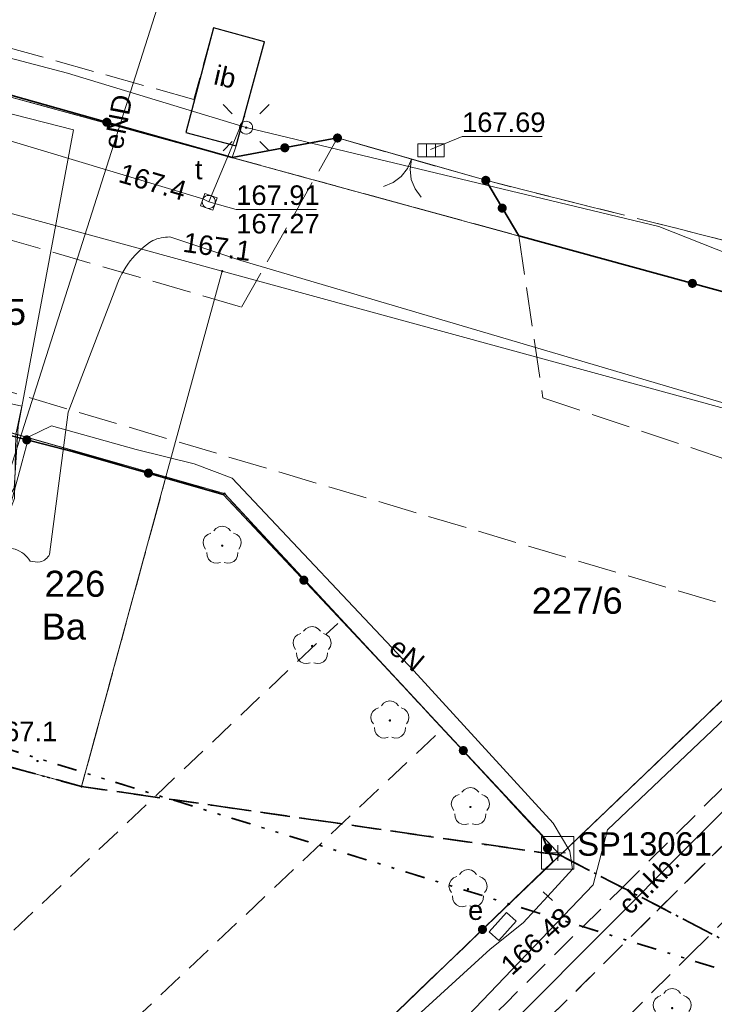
# Model space of a CAD drawing. Extents: x 7503703 to 7518012, y 5690450 to 5705715.
# Tile 34 of 50: x 7512654 to 7512680, y 5696878 to 5696916. Entities that reach past the tile are written whole.
import ezdxf
from ezdxf.enums import TextEntityAlignment as Align

# ---------------------------------------------------------------- set-up
doc = ezdxf.new("R2010")
doc.units = 0
for name, pattern in [('DWUKROPK1_5-3', [2.23, 0.75, -0.46, 0.05, -0.46, 0.05, -0.46]), ('KROPK2-2-2', [3.49, 1, -0.47, 0.05, -0.47, 1, -0.5]), ('PRZER1-1', [1, 0.5, -0.5]), ('PRZER2-1', [1.5, 1, -0.5]), ('PRZER3-1', [2, 1.5, -0.5])]:
    doc.linetypes.add(name, pattern=pattern)
doc.layers.get('0').update_dxf_attribs({"linetype": 'CONTINUOUS'})
for name, color, linetype, lineweight in [('EGDE', 7, 'CONTINUOUS', 18), ('EGDE_O', 7, 'CONTINUOUS', 18), ('EGPG', 7, 'CONTINUOUS', 18), ('GESGPB', 7, 'CONTINUOUS', 35), ('GESGPS', 7, 'CONTINUOUS', 35), ('GUPPRZ_O', 7, 'CONTINUOUS', 18), ('GUPZCP', 7, 'CONTINUOUS', 18), ('OSSP', 7, 'CONTINUOUS', 18), ('OSSP_O', 7, 'CONTINUOUS', 18), ('OTDI', 7, 'CONTINUOUS', 25), ('OTDI_O', 7, 'CONTINUOUS', 25), ('OTKC', 7, 'CONTINUOUS', 18), ('OTKC_O', 7, 'CONTINUOUS', 18), ('OTKG', 7, 'CONTINUOUS', 18), ('OTKI', 7, 'CONTINUOUS', 18), ('OTKJ', 7, 'CONTINUOUS', 18), ('OTKU', 7, 'CONTINUOUS', 18), ('OTOB', 7, 'CONTINUOUS', 18), ('OTOO', 7, 'CONTINUOUS', 35), ('OTRN', 7, 'CONTINUOUS', 13), ('OTRN_O', 7, 'CONTINUOUS', 13), ('OTZI', 7, 'CONTINUOUS', 18), ('SUEO', 7, 'CONTINUOUS', 18), ('SUPK', 7, 'CONTINUOUS', 18), ('SUPP', 7, 'CONTINUOUS', 18), ('SUPW', 7, 'CONTINUOUS', 18), ('SUPW_O', 7, 'CONTINUOUS', 18)]:
    doc.layers.add(name, color=color, linetype=linetype, lineweight=lineweight)
for name, color, linetype, lineweight, true_color in [('EGUG', 96, 'CONTINUOUS', 18, 0x008000), ('GESKLU', 96, 'CONTINUOUS', 18, 0x008000), ('GESKLU_O', 96, 'CONTINUOUS', 18, 0x008000), ('OTZL', 96, 'CONTINUOUS', 18, 0x008000), ('SUEP', 1, 'CONTINUOUS', 18, 0xff0000), ('SUEP_O', 1, 'CONTINUOUS', 18, 0xff0000), ('SUES', 1, 'CONTINUOUS', 18, 0xff0000), ('SUES_O', 1, 'CONTINUOUS', 18, 0xff0000), ('SUGP', 52, 'CONTINUOUS', 18, 0xbfbf00), ('SUKK', 36, 'CONTINUOUS', 18, 0x803300), ('SUTP', 30, 'CONTINUOUS', 18, 0xff9100)]:
    doc.layers.add(name, color=color, linetype=linetype, lineweight=lineweight, true_color=true_color)
doc.styles.add('Arial', font='arial.ttf')

# ---------------------------------------------------------------- blocks, each defined once
blk = doc.blocks.new('D_GSPWPN1')
blk.add_hatch(color=0).paths.add_polyline_path([(-0.045, 0), (-0.043467, -0.011647), (-0.038971, -0.0225), (-0.03182, -0.03182), (-0.0225, -0.038971), (-0.011647, -0.043467), (0, -0.045), (0.011647, -0.043467), (0.0225, -0.038971), (0.03182, -0.03182), (0.038971, -0.0225), (0.043467, -0.011647), (0.045, 0), (0.043467, 0.011647), (0.038971, 0.0225), (0.03182, 0.03182), (0.0225, 0.038971), (0.011647, 0.043467), (0, 0.045), (-0.011647, 0.043467), (-0.0225, 0.038971), (-0.03182, 0.03182), (-0.038971, 0.0225), (-0.043467, 0.011647)])
blk = doc.blocks.new('D_GSPRDL1')
blk.add_hatch(color=0).paths.add_polyline_path([(0, -0.045), (0.013906, -0.042798), (0.02645, -0.036406), (0.036406, -0.02645), (0.042798, -0.013906), (0.045, 0), (0.042798, 0.013906), (0.036406, 0.02645), (0.02645, 0.036406), (0.013906, 0.042798), (0, 0.045), (-0.013906, 0.042798), (-0.02645, 0.036406), (-0.036406, 0.02645), (-0.042798, 0.013906), (-0.045, 0), (-0.042798, -0.013906), (-0.036406, -0.02645), (-0.02645, -0.036406), (-0.013906, -0.042798)])
at = {"color": 0}
for points in [[(-0.635969, -0.134326), (-0.70458, -0.024001), (-0.731429, 0.103115), (-0.713292, 0.231763), (-0.652348, 0.346501), (-0.55591, 0.433559), (-0.435555, 0.482485)], [(-0.324277, 0.563333), (-0.240553, 0.662679), (-0.127956, 0.727494), (0, 0.75), (0.127956, 0.727494), (0.240553, 0.662679), (0.324277, 0.563333)], [(0.435555, 0.482485), (0.55591, 0.433559), (0.652348, 0.346501), (0.713292, 0.231763), (0.731429, 0.103115), (0.70458, -0.024001), (0.635969, -0.134326)], [(-0.068773, -0.646351), (-0.194901, -0.677512), (-0.324092, -0.663766), (-0.440839, -0.606763), (-0.531129, -0.513345), (-0.584125, -0.394725), (-0.593465, -0.265141)], [(0.593465, -0.265141), (0.584125, -0.394725), (0.531129, -0.513345), (0.440839, -0.606763), (0.324092, -0.663766), (0.194901, -0.677512), (0.068773, -0.646351)]]:
    blk.add_lwpolyline(points, dxfattribs=at)
blk = doc.blocks.new('D_GUPKKS1')
at = {"color": 0}
blk.add_lwpolyline([(0.5, -0.25), (-0.5, -0.25), (-0.5, 0.25), (0.5, 0.25)], close=True, dxfattribs=at)
for points in [[(-0.175, -0.25), (-0.175, 0.25)], [(0.175, -0.25), (0.175, 0.25)]]:
    blk.add_lwpolyline(points, dxfattribs=at)
blk = doc.blocks.new('D_GUPZCP1')
at = {"color": 0}
blk.add_lwpolyline([(0, 0.25), (0, -0.25)], dxfattribs=at)
blk = doc.blocks.new('D_GUPESE1')
at = {"color": 0}
blk.add_lwpolyline([(-0.5, -0.25), (-0.5, 0.25), (0.5, 0.25), (0.5, -0.25)], close=True, dxfattribs=at)
blk = doc.blocks.new('D_GUPELA2')
blk.add_hatch(color=0).paths.add_polyline_path([(-0.001087, 0.044987), (0.011881, 0.043403), (0.021281, 0.03965), (0.030065, 0.033482), (0.038133, 0.023893), (0.043117, 0.012881), (0.044986, 0.001113), (0.044323, -0.007777), (0.040557, -0.019497), (0.033417, -0.030138), (0.024849, -0.037517), (0.013788, -0.042836), (0.002013, -0.044955), (-0.00982, -0.043916), (-0.020466, -0.040077), (-0.029541, -0.033946), (-0.036867, -0.025804), (-0.04187, -0.01649), (-0.04461, -0.005909), (-0.044532, 0.006476), (-0.041285, 0.017903), (-0.034764, 0.028574), (-0.024479, 0.03776), (-0.013449, 0.042943)])
at = {"color": 0}
for points in [[(-0.883883, 0.883883), (-0.53033, 0.53033)], [(0.883883, 0.883883), (0.53033, 0.53033)], [(-0.883883, -0.883883), (-0.53033, -0.53033)], [(0.883883, -0.883883), (0.53033, -0.53033)]]:
    blk.add_lwpolyline(points, dxfattribs=at)
blk = doc.blocks.new('D_GUPELA1')
at = {"color": 0}
blk.add_lwpolyline([(0, 0.25), (0.064705, 0.241481), (0.125, 0.216506), (0.176777, 0.176777), (0.216506, 0.125), (0.241481, 0.064705), (0.25, 0), (0.241481, -0.064705), (0.216506, -0.125), (0.176777, -0.176777), (0.125, -0.216506), (0.064705, -0.241481), (0, -0.25), (-0.064705, -0.241481), (-0.125, -0.216506), (-0.176777, -0.176777), (-0.216506, -0.125), (-0.241481, -0.064705), (-0.25, 0), (-0.241481, 0.064705), (-0.216506, 0.125), (-0.176777, 0.176777), (-0.125, 0.216506), (-0.064705, 0.241481)], close=True, dxfattribs=at)
blk = doc.blocks.new('D_GUPIKP1_1')
at = {"color": 0}
blk.add_lwpolyline([(0, 0.25), (0.064705, 0.241481), (0.125, 0.216506), (0.176777, 0.176777), (0.216506, 0.125), (0.241481, 0.064705), (0.25, 0), (0.241481, -0.064705), (0.216506, -0.125), (0.176777, -0.176777), (0.125, -0.216506), (0.064705, -0.241481), (0, -0.25), (-0.064705, -0.241481), (-0.125, -0.216506), (-0.176777, -0.176777), (-0.216506, -0.125), (-0.241481, -0.064705), (-0.25, 0), (-0.241481, 0.064705), (-0.216506, 0.125), (-0.176777, 0.176777), (-0.125, 0.216506), (-0.064705, 0.241481)], close=True, dxfattribs=at)
blk = doc.blocks.new('D_GUPIWZ1_2')
at = {"color": 0}
blk.add_lwpolyline([(-0.25, -0.25), (0.25, -0.25), (0.25, 0.25), (-0.25, 0.25)], close=True, dxfattribs=at)
blk = doc.blocks.new('D_GUPISN1')
at = {"color": 0}
blk.add_lwpolyline([(0, 0.25), (0.064705, 0.241481), (0.125, 0.216506), (0.176777, 0.176777), (0.216506, 0.125), (0.241481, 0.064705), (0.25, 0), (0.241481, -0.064705), (0.216506, -0.125), (0.176777, -0.176777), (0.125, -0.216506), (0.064705, -0.241481), (0, -0.25), (-0.064705, -0.241481), (-0.125, -0.216506), (-0.176777, -0.176777), (-0.216506, -0.125), (-0.241481, -0.064705), (-0.25, 0), (-0.241481, 0.064705), (-0.216506, 0.125), (-0.176777, 0.176777), (-0.125, 0.216506), (-0.064705, 0.241481)], close=True, dxfattribs=at)
blk = doc.blocks.new('D_GEPPGD1_2')
blk.add_hatch(color=0).paths.add_polyline_path([(0, -0.045), (0.013906, -0.042798), (0.02645, -0.036406), (0.036406, -0.02645), (0.042798, -0.013906), (0.045, 0), (0.042798, 0.013906), (0.036406, 0.02645), (0.02645, 0.036406), (0.013906, 0.042798), (0, 0.045), (-0.013906, 0.042798), (-0.02645, 0.036406), (-0.036406, 0.02645), (-0.042798, 0.013906), (-0.045, 0), (-0.042798, -0.013906), (-0.036406, -0.02645), (-0.02645, -0.036406), (-0.013906, -0.042798)])
blk = doc.blocks.new('D_GSPNSP1')
at = {"color": 0}
blk.add_lwpolyline([(0.625, 0.625), (0.625, -0.625), (-0.625, -0.625), (-0.625, 0.625)], close=True, dxfattribs=at)
for points in [[(0.3, 0), (-0.3, 0)], [(0, 0.3), (0, -0.3)]]:
    blk.add_lwpolyline(points, dxfattribs=at)
blk = doc.blocks.new('D_GSLKBR1')
at = {"color": 0}
for points in [[(1.299038, 0.75), (1.06066, 0.43934), (0.75, 0.200962), (0.388229, 0.051111), (0, 0)], [(0, 0), (0.388229, -0.051111), (0.75, -0.200962), (1.06066, -0.43934), (1.299038, -0.75)]]:
    blk.add_lwpolyline(points, dxfattribs=at)
blk = doc.blocks.new('D_KOLO')
blk.add_hatch(color=0).paths.add_polyline_path([(-0.175, 0), (-0.169037, -0.045293), (-0.151554, -0.0875), (-0.123744, -0.123744), (-0.0875, -0.151554), (-0.045293, -0.169037), (0, -0.175), (0.045293, -0.169037), (0.0875, -0.151554), (0.123744, -0.123744), (0.151554, -0.0875), (0.169037, -0.045293), (0.175, 0), (0.169037, 0.045293), (0.151554, 0.0875), (0.123744, 0.123744), (0.0875, 0.151554), (0.045293, 0.169037), (0, 0.175), (-0.045293, 0.169037), (-0.0875, 0.151554), (-0.123744, 0.123744), (-0.151554, 0.0875), (-0.169037, 0.045293)])
blk = doc.blocks.new('D_GSLKOG1')
blk.add_hatch(color=0).paths.add_polyline_path([(-0.175, 0), (-0.169037, -0.045293), (-0.151554, -0.0875), (-0.123744, -0.123744), (-0.0875, -0.151554), (-0.045293, -0.169037), (0, -0.175), (0.045293, -0.169037), (0.0875, -0.151554), (0.123744, -0.123744), (0.151554, -0.0875), (0.169037, -0.045293), (0.175, 0), (0.169037, 0.045293), (0.151554, 0.0875), (0.123744, 0.123744), (0.0875, 0.151554), (0.045293, 0.169037), (0, 0.175), (-0.045293, 0.169037), (-0.0875, 0.151554), (-0.123744, 0.123744), (-0.151554, 0.0875), (-0.169037, 0.045293)])

msp = doc.modelspace()

# ---------------------------------------------------------------- linework, layer by layer
at = {"layer": 'EGDE', "color": 7, "linetype": 'Continuous', "lineweight": 18, "elevation": 10.22}
for points in [[(7512752.095, 5696959.778), (7512714.881, 5697060.958), (7512602.588, 5697030.113), (7512602.198, 5697030.093), (7512584.278, 5696968.198), (7512583.538, 5696965.698), (7512574.438, 5696934.651), (7512615.084, 5696923.452), (7512621.024, 5696921.693), (7512693.481, 5696901.899)], [(7512574.438, 5696934.651), (7512583.538, 5696965.698), (7512584.278, 5696968.198), (7512556.49, 5696976.558), (7512551.84, 5696961.249), (7512538.271, 5696965.369), (7512535.532, 5696966.179), (7512531.842, 5696952.68), (7512535.671, 5696951.53), (7512557.91, 5696944.83), (7512564.42, 5696967.52), (7512577.43, 5696963.91), (7512570.82, 5696940.94), (7512573.008, 5696940.281), (7512569.878, 5696931.192), (7512645.12, 5696910.644), (7512661.518, 5696906.166), (7512689.851, 5696898.43), (7512693.481, 5696901.899), (7512621.024, 5696921.693), (7512615.084, 5696923.452)], [(7512659.358, 5696898.266), (7512661.518, 5696906.166), (7512645.12, 5696910.644), (7512643.01, 5696902.925)], [(7512623.01, 5696908.62), (7512592.16, 5696804.83), (7512674.495, 5696883.749), (7512661.607, 5696897.627), (7512659.358, 5696898.266), (7512656.118, 5696886.387), (7512639.721, 5696890.866), (7512643.01, 5696902.925)], [(7512674.495, 5696883.749), (7512689.851, 5696898.43), (7512661.518, 5696906.166), (7512659.358, 5696898.266), (7512661.607, 5696897.627)], [(7512656.118, 5696886.387), (7512659.358, 5696898.266), (7512643.01, 5696902.925), (7512639.721, 5696890.866)]]:
    msp.add_lwpolyline(points, close=True, dxfattribs=at)
msp.add_lwpolyline([(7512550.14, 5696758.187), (7512563.38, 5696761.29), (7512577.049, 5696765.619), (7512584.278, 5696769.138), (7512587.988, 5696770.947), (7512599.816, 5696778.432), (7512607.915, 5696785.659), (7512612.414, 5696789.678), (7512632.502, 5696809.033), (7512681.646, 5696856.369), (7512697.622, 5696871.76), (7512713.35, 5696886.929), (7512717.47, 5696890.889), (7512689.851, 5696898.43), (7512674.495, 5696883.749), (7512592.16, 5696804.83), (7512587.987, 5696800.83), (7512583.288, 5696797.191), (7512578.028, 5696794.183), (7512572.679, 5696791.664), (7512564.28, 5696788.226), (7512558.57, 5696786.126), (7512552.67, 5696784.835)], dxfattribs=at)
at = {"layer": 'EGUG', "color": 96, "linetype": 'PRZER1-1', "lineweight": 18, "true_color": 0x008000, "elevation": 10.08}
for points in [[(7512574.438, 5696934.651), (7512583.538, 5696965.698), (7512584.278, 5696968.198), (7512602.198, 5697030.093), (7512629.996, 5697038.231), (7512638.635, 5697040.761), (7512668.063, 5697049.38), (7512687.522, 5697055.079), (7512707.181, 5697060.838), (7512714.981, 5697063.118), (7512730.349, 5697020.332), (7512730.419, 5697020.142), (7512736.738, 5697002.534), (7512742.777, 5696985.735), (7512748.856, 5696968.747), (7512752.095, 5696959.778), (7512693.481, 5696901.899), (7512621.024, 5696921.693), (7512615.084, 5696923.452)], [(7512623.01, 5696908.62), (7512643.01, 5696902.925), (7512639.721, 5696890.866), (7512656.118, 5696886.387), (7512659.358, 5696898.266), (7512661.607, 5696897.627), (7512674.495, 5696883.749), (7512592.16, 5696804.83)], [(7512639.721, 5696890.866), (7512643.01, 5696902.925), (7512659.358, 5696898.266), (7512656.118, 5696886.387)]]:
    msp.add_lwpolyline(points, close=True, dxfattribs=at)
for points in [[(7512542.821, 5696980.678), (7512556.06, 5696976.688), (7512556.49, 5696976.558), (7512584.278, 5696968.198), (7512583.538, 5696965.698), (7512574.438, 5696934.651), (7512615.084, 5696923.452), (7512621.024, 5696921.693), (7512693.481, 5696901.899), (7512689.851, 5696898.43), (7512674.495, 5696883.749), (7512661.607, 5696897.627), (7512659.358, 5696898.266), (7512643.01, 5696902.925), (7512623.01, 5696908.62), (7512565.018, 5696925.132), (7512530.201, 5696935.092)], [(7512552.67, 5696784.835), (7512558.57, 5696786.126), (7512564.28, 5696788.226), (7512572.679, 5696791.664), (7512578.028, 5696794.183), (7512583.288, 5696797.191), (7512587.987, 5696800.83), (7512592.16, 5696804.83), (7512674.495, 5696883.749), (7512689.851, 5696898.43), (7512717.47, 5696890.889), (7512713.35, 5696886.929), (7512697.622, 5696871.76), (7512681.646, 5696856.369), (7512632.502, 5696809.033), (7512612.414, 5696789.678), (7512607.915, 5696785.659), (7512599.816, 5696778.432), (7512587.988, 5696770.947), (7512584.278, 5696769.138), (7512577.049, 5696765.619), (7512563.38, 5696761.29), (7512550.14, 5696758.187)]]:
    msp.add_lwpolyline(points, dxfattribs=at)
at = {"layer": 'GESGPB', "color": 7, "linetype": 'DWUKROPK1_5-3', "lineweight": 35, "elevation": 10.1}
msp.add_lwpolyline([(7512599.331, 5697115.344), (7512556.49, 5696976.558), (7512542.821, 5696980.678), (7512539.742, 5696981.618), (7512535.872, 5696982.778), (7512528.932, 5696984.867), (7512521.993, 5696986.957), (7512517.453, 5696971.649), (7512513.453, 5696958.15), (7512506.043, 5696933.272), (7512834.022, 5696832.038), (7512839.07, 5696834.82), (7512845.963, 5696838.599), (7512853.095, 5696845.399), (7512853.94, 5696848.24), (7512867.188, 5696892.527), (7512874.83, 5696917.94), (7512878.731, 5696930.93), (7512790.055, 5696979.375), (7512630.836, 5697066.378), (7512611.809, 5697119.393)], close=True, dxfattribs=at)
msp.add_lwpolyline([(7512687.537, 5696658.789), (7512710.125, 5696679.718), (7512732.754, 5696700.686), (7512751.622, 5696717.964), (7512775.771, 5696740.543), (7512773.651, 5696742.772), (7512814.499, 5696782.09), (7512818.899, 5696786.32), (7512823.859, 5696791.259), (7512841.659, 5696808.999), (7512838.1, 5696819.75), (7512836.541, 5696824.448), (7512835.592, 5696827.288), (7512834.022, 5696832.038), (7512506.043, 5696933.272), (7512483.414, 5696857.279), (7512498.713, 5696853.178), (7512468.781, 5696736.369), (7512448.744, 5696658.123)], dxfattribs=at)
at = {"layer": 'GESGPS', "color": 7, "linetype": 'KROPK2-2-2', "lineweight": 35, "elevation": 10.1}
for points in [[(7512435.992, 5696952.002), (7512639.721, 5696890.866), (7512656.118, 5696886.387), (7512674.495, 5696883.749), (7512697.622, 5696871.76), (7512834.022, 5696832.038), (7512839.07, 5696834.82), (7512845.963, 5696838.599), (7512853.095, 5696845.399), (7512853.94, 5696848.24), (7512867.188, 5696892.527), (7512874.83, 5696917.94), (7512878.731, 5696930.93), (7512714.981, 5697063.118), (7512707.181, 5697060.838), (7512687.522, 5697055.079), (7512668.063, 5697049.38), (7512645.697, 5697042.829), (7512618.879, 5697120.893)], [(7512687.537, 5696658.789), (7512710.125, 5696679.718), (7512732.754, 5696700.686), (7512751.622, 5696717.964), (7512775.771, 5696740.543), (7512773.651, 5696742.772), (7512814.499, 5696782.09), (7512818.899, 5696786.32), (7512823.859, 5696791.259), (7512841.659, 5696808.999), (7512838.1, 5696819.75), (7512836.541, 5696824.448), (7512835.592, 5696827.288), (7512834.022, 5696832.038), (7512697.622, 5696871.76), (7512674.495, 5696883.749), (7512656.118, 5696886.387), (7512639.721, 5696890.866), (7512435.992, 5696952.002)]]:
    msp.add_lwpolyline(points, dxfattribs=at)
at = {"layer": 'GESKLU', "color": 96, "linetype": 'PRZER3-1', "lineweight": 18, "true_color": 0x008000, "elevation": 10.06}
for points in [[(7512574.438, 5696934.651), (7512583.538, 5696965.698), (7512584.278, 5696968.198), (7512602.198, 5697030.093), (7512629.996, 5697038.231), (7512638.635, 5697040.761), (7512668.063, 5697049.38), (7512687.522, 5697055.079), (7512707.181, 5697060.838), (7512714.981, 5697063.118), (7512730.349, 5697020.332), (7512730.419, 5697020.142), (7512736.738, 5697002.534), (7512742.777, 5696985.735), (7512748.856, 5696968.747), (7512752.095, 5696959.778), (7512693.481, 5696901.899), (7512621.024, 5696921.693), (7512615.084, 5696923.452)], [(7512623.01, 5696908.62), (7512643.01, 5696902.925), (7512639.721, 5696890.866), (7512656.118, 5696886.387), (7512659.358, 5696898.266), (7512661.607, 5696897.627), (7512674.495, 5696883.749), (7512592.16, 5696804.83)], [(7512639.721, 5696890.866), (7512643.01, 5696902.925), (7512659.358, 5696898.266), (7512656.118, 5696886.387)]]:
    msp.add_lwpolyline(points, close=True, dxfattribs=at)
for points in [[(7512542.821, 5696980.678), (7512556.06, 5696976.688), (7512556.49, 5696976.558), (7512584.278, 5696968.198), (7512583.538, 5696965.698), (7512574.438, 5696934.651), (7512615.084, 5696923.452), (7512621.024, 5696921.693), (7512693.481, 5696901.899), (7512689.851, 5696898.43), (7512674.495, 5696883.749), (7512661.607, 5696897.627), (7512659.358, 5696898.266), (7512643.01, 5696902.925), (7512623.01, 5696908.62), (7512565.018, 5696925.132), (7512530.201, 5696935.092)], [(7512552.67, 5696784.835), (7512558.57, 5696786.126), (7512564.28, 5696788.226), (7512572.679, 5696791.664), (7512578.028, 5696794.183), (7512583.288, 5696797.191), (7512587.987, 5696800.83), (7512592.16, 5696804.83), (7512674.495, 5696883.749), (7512689.851, 5696898.43), (7512717.47, 5696890.889), (7512713.35, 5696886.929), (7512697.622, 5696871.76), (7512681.646, 5696856.369), (7512632.502, 5696809.033), (7512612.414, 5696789.678), (7512607.915, 5696785.659), (7512599.816, 5696778.432), (7512587.988, 5696770.947), (7512584.278, 5696769.138), (7512577.049, 5696765.619), (7512563.38, 5696761.29), (7512550.14, 5696758.187)]]:
    msp.add_lwpolyline(points, dxfattribs=at)
at = {"layer": 'GUPPRZ_O', "color": 36, "linetype": 'Continuous', "lineweight": 13, "true_color": 0x803300, "elevation": 10.8, "flags": 128}
msp.add_lwpolyline([(7512669.522, 5696910.836), (7512670.732, 5696911.337), (7512673.812, 5696911.337)], dxfattribs=at)
at = {"layer": 'GUPPRZ_O', "color": 30, "linetype": 'Continuous', "lineweight": 13, "true_color": 0xff9100, "elevation": 10.8, "flags": 128}
msp.add_lwpolyline([(7512661.003, 5696908.825), (7512662.059, 5696908.537), (7512665.139, 5696908.537)], dxfattribs=at)
at = {"layer": 'OTDI', "color": 7, "linetype": 'Continuous', "lineweight": 25, "elevation": 10.18}
msp.add_lwpolyline([(7512661.19, 5696915.509), (7512660.118, 5696911.484), (7512662.053, 5696910.973), (7512663.147, 5696914.97)], close=True, dxfattribs=at)
at = {"layer": 'OTKC', "color": 7, "linetype": 'PRZER2-1', "lineweight": 18, "elevation": 10.18}
msp.add_lwpolyline([(7512485.07, 5696792.71), (7512507.37, 5696785.99), (7512516.72, 5696783.62, 0.047088), (7512535.68, 5696781.8, 0.045699), (7512554.88, 5696783.62, 0.041112), (7512573.35, 5696789.47, 0.04093), (7512590.17, 5696798.75, 0.04259), (7512604.92, 5696811.27, 0.000569), (7512641.25, 5696847.19, 0.000269), (7512676.84, 5696882.46), (7512686.22, 5696891.76), (7512687.44, 5696890.76, -0.000141), (7512660.18, 5696863.74, -0.000702), (7512624.59, 5696828.5, -0.017645), (7512598.86, 5696803.52, -0.057955), (7512582.79, 5696792.41, -0.056027), (7512564.68, 5696784.63, -0.063895), (7512545.68, 5696780.73, -0.047864), (7512526.05, 5696780.69, -0.057159), (7512506.93, 5696784.47), (7512480.86, 5696792.35), (7512481.22, 5696793.88)], format="xyb", close=True, dxfattribs=at)
at = {"layer": 'OTKG', "color": 7, "linetype": 'PRZER2-1', "lineweight": 18, "elevation": 10.18}
msp.add_lwpolyline([(7512480.72, 5696790.15), (7512506.23, 5696782.52), (7512516, 5696780.01, 0.045143), (7512535.79, 5696778.19, 0.048706), (7512555.75, 5696780.09, 0.047658), (7512574.84, 5696786.12, 0.042877), (7512592.36, 5696795.82, 0.043294), (7512607.6, 5696808.76, 0.000306), (7512643.91, 5696844.68, 0.000422), (7512679.48, 5696879.92), (7512689.09, 5696889.46), (7512687.44, 5696890.76), (7512677.96, 5696881.36), (7512660.18, 5696863.74), (7512642.41, 5696846.12, 0.000245), (7512606.06, 5696810.16), (7512598.86, 5696803.52, -0.057955), (7512582.79, 5696792.41, -0.056027), (7512564.68, 5696784.63, -0.063895), (7512545.68, 5696780.73, -0.047864), (7512526.05, 5696780.69, -0.057159), (7512506.93, 5696784.47), (7512480.86, 5696792.35)], format="xyb", close=True, dxfattribs=at)
at = {"layer": 'OTKI', "color": 7, "linetype": 'PRZER2-1', "lineweight": 18, "elevation": 10.18}
msp.add_lwpolyline([(7512671.64, 5696909.653), (7512680.847, 5696907.337)], dxfattribs=at)
at = {"layer": 'OTKJ', "color": 7, "linetype": 'PRZER3-1', "lineweight": 18, "elevation": 10.18}
msp.add_lwpolyline([(7512624.283, 5696915.814), (7512662.265, 5696904.789), (7512665.948, 5696911.278), (7512671.64, 5696909.653), (7512672.906, 5696907.519), (7512673.831, 5696901.304), (7512690.29, 5696895.78), (7512691.41, 5696894.67), (7512692.88, 5696893.21), (7512695.112, 5696890.713), (7512691.269, 5696886.972), (7512690.566, 5696887.673), (7512689.09, 5696889.46), (7512687.44, 5696890.76), (7512686.22, 5696891.76), (7512644.132, 5696904.285)], dxfattribs=at)
at = {"layer": 'OTKU', "color": 7, "linetype": 'PRZER3-1', "lineweight": 18, "elevation": 10.18}
msp.add_lwpolyline([(7512660.425, 5696912.757), (7512631.037, 5696920.991), (7512631.782, 5696923.941), (7512655.28, 5696917.977, 0.370954), (7512661.267, 5696922.246), (7512663.779, 5696931.03), (7512665.84, 5696930.52), (7512688.88, 5696923.578), (7512698.226, 5696920.427), (7512708.805, 5696917.032), (7512705.875, 5696914.139, 0.313703), (7512698.32, 5696913.27), (7512691.689, 5696907.545, -0.266367), (7512680.847, 5696907.337), (7512671.64, 5696909.653), (7512665.948, 5696911.278), (7512661.899, 5696910.526), (7512662.053, 5696910.973), (7512663.147, 5696914.97), (7512661.19, 5696915.509)], format="xyb", close=True, dxfattribs=at)
at = {"layer": 'OTOB', "color": 7, "linetype": 'Continuous', "lineweight": 18, "elevation": 10.18}
msp.add_lwpolyline([(7512665.948, 5696911.278), (7512671.64, 5696909.653)], dxfattribs=at)
at = {"layer": 'OTOO', "color": 7, "linetype": 'Continuous', "lineweight": 35, "elevation": 10.18}
for points in [[(7512630.62, 5696919.34), (7512661.899, 5696910.526), (7512665.948, 5696911.278)], [(7512671.64, 5696909.653), (7512672.906, 5696907.519), (7512693.481, 5696901.899), (7512706.372, 5696914.63)], [(7512558.57, 5696786.126), (7512561.88, 5696787.31), (7512570.7, 5696790.84), (7512580.48, 5696795.38), (7512583.01, 5696796.97), (7512598.71, 5696810.96), (7512612.26, 5696823.9), (7512627.73, 5696838.73), (7512654.48, 5696864.48), (7512663.41, 5696873.08), (7512674.22, 5696883.51), (7512673.81, 5696884.52), (7512667.75, 5696891.01), (7512661.56, 5696897.6), (7512655.81, 5696899.23), (7512652.22, 5696900.15)]]:
    msp.add_lwpolyline(points, dxfattribs=at)
at = {"layer": 'OTZI', "color": 7, "linetype": 'PRZER2-1', "lineweight": 18, "elevation": 10.1}
for points in [[(7512574.068, 5696804.394), (7512592.533, 5696823.105), (7512665.956, 5696892.649)], [(7512669.707, 5696888.343), (7512592.955, 5696815.898), (7512576.978, 5696800.792)]]:
    msp.add_lwpolyline(points, dxfattribs=at)
at = {"layer": 'SUEP', "color": 1, "linetype": 'Continuous', "lineweight": 18, "true_color": 0xff0000, "elevation": 10.14}
msp.add_lwpolyline([(7512824.41, 5697131.113), (7512823.854, 5697135.179), (7512854.296, 5697143.686), (7512868.818, 5697077.041), (7512858.127, 5697064.826), (7512836.407, 5697043.233), (7512830.95, 5697038.544), (7512823.638, 5697033.418), (7512823.529, 5697030.256), (7512812.616, 5697019.568), (7512694.033, 5696901.063), (7512691.737, 5696899.278, -0.215194), (7512689.077, 5696898.652), (7512662.232, 5696906.578), (7512659.503, 5696907.482, 0.09015), (7512658.854, 5696907.345, 0.175405), (7512657.439, 5696905.521), (7512655.606, 5696900.748), (7512654.89, 5696895.297, -0.209822), (7512654.525, 5696895.008, -0.099477), (7512654.144, 5696895.038, 0.178159), (7512653.565, 5696895.495, 0.26921), (7512652.149, 5696895.084), (7512650.907, 5696895.386)], format="xyb", dxfattribs=at)
for points in [[(7512651.51, 5696897.315), (7512652.895, 5696897.066), (7512661.617, 5696924.429), (7512636.728, 5696931.555), (7512629.599, 5696933.846), (7512615.785, 5696938.554), (7512613.748, 5696931.745), (7512598.621, 5696937.288), (7512602.492, 5696953)], [(7512702.901, 5696913.008), (7512699.481, 5696910.318), (7512697.911, 5696908.199), (7512694.951, 5696906.039), (7512690.392, 5696904.059), (7512682.693, 5696906.138), (7512678.294, 5696907.887), (7512662.438, 5696911.675), (7512655.579, 5696913.765), (7512635.882, 5696918.953), (7512622.703, 5696922.133), (7512622.184, 5696926.602), (7512623.434, 5696931.752), (7512624.993, 5696933.761), (7512628.539, 5696945.811)], [(7512640.304, 5696931.94), (7512639.682, 5696931.578), (7512655.23, 5696926.596), (7512653.587, 5696920.673), (7512650.74, 5696912.88), (7512655.804, 5696911.592), (7512653.683, 5696900.206), (7512653.527, 5696897.84), (7512652.099, 5696895.515), (7512651.05, 5696895.843)], [(7512644.609, 5696903.032), (7512653.829, 5696900.984), (7512653.588, 5696899.897), (7512653.539, 5696897.436), (7512653.201, 5696896.542), (7512652.042, 5696896.229), (7512651.176, 5696896.251)], [(7512651.059, 5696896.006), (7512652.459, 5696895.876), (7512653.199, 5696896.476), (7512654.099, 5696899.806), (7512654.969, 5696900.226), (7512658.218, 5696899.326), (7512660.438, 5696898.777), (7512661.907, 5696898.227), (7512668.876, 5696890.828), (7512674.235, 5696884.979), (7512674.875, 5696883.909), (7512674.975, 5696883.209), (7512674.025, 5696882.179)], [(7512681.175, 5696863.029), (7512674.416, 5696870.309), (7512668.286, 5696876.928), (7512671.806, 5696880.149), (7512673.075, 5696881.149), (7512674.025, 5696882.179)]]:
    msp.add_lwpolyline(points, dxfattribs=at)
at = {"layer": 'SUGP', "color": 52, "linetype": 'Continuous', "lineweight": 18, "true_color": 0xbfbf00, "elevation": 10.14}
for points in [[(7512601.65, 5696801.04), (7512615.37, 5696813.89), (7512614.41, 5696821.96), (7512634.16, 5696841.07), (7512648.04, 5696854.72), (7512648.56, 5696855.23), (7512665, 5696871.37), (7512675.77, 5696882.61), (7512676.32, 5696884.72), (7512693.12, 5696900.67), (7512700.71, 5696899.26), (7512720.55, 5696918.71), (7512719.43, 5696925.76), (7512738.8, 5696944.71), (7512746.44, 5696952.6), (7512753.5, 5696950.98), (7512777.99, 5696974.93), (7512797.48, 5696994.11)], [(7512777.568, 5696982.523), (7512765.053, 5696970.711), (7512749.363, 5696954.029), (7512724.684, 5696929.133), (7512695.747, 5696900.483), (7512669.677, 5696874.318), (7512658.98, 5696863.18), (7512658.48, 5696862.69), (7512652.961, 5696857.755), (7512649.649, 5696854.412), (7512627.912, 5696832.437), (7512609.14, 5696813.628)]]:
    msp.add_lwpolyline(points, dxfattribs=at)
at = {"layer": 'SUTP', "color": 30, "linetype": 'Continuous', "lineweight": 18, "true_color": 0xff9100, "elevation": 10.14}
for points in [[(7512661.003, 5696908.825), (7512660.777, 5696908.937), (7512629.174, 5696918.461), (7512628.948, 5696918.567), (7512622.597, 5696920.388), (7512622.359, 5696920.463), (7512622.121, 5696920.538), (7512575.994, 5696933.197), (7512575.758, 5696933.279)], [(7512662.383, 5696912.129), (7512661.003, 5696908.825)]]:
    msp.add_lwpolyline(points, dxfattribs=at)

# ---------------------------------------------------------------- block references
at = {"layer": 'EGPG', "color": 7, "linetype": 'Continuous', "lineweight": 18}
for p in [(7512661.518, 5696906.166, 10.24), (7512659.358, 5696898.266, 10.24), (7512661.607, 5696897.627, 10.24), (7512656.118, 5696886.387, 10.24), (7512674.495, 5696883.749, 10.24)]:
    msp.add_blockref('D_GEPPGD1_2', p, dxfattribs=at)
at = {"layer": 'GUPZCP', "color": 7, "linetype": 'Continuous', "lineweight": 18, "rotation": 227.313712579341}
msp.add_blockref('D_GUPZCP1', (7512674.025, 5696882.179, 10.16), dxfattribs=at)
at = {"layer": 'OSSP', "color": 7, "linetype": 'Continuous', "lineweight": 18}
msp.add_blockref('D_GSPNSP1', (7512674.405, 5696883.839, 10.36), dxfattribs=at)
at = {"layer": 'OTOB', "color": 7, "linetype": 'Continuous', "lineweight": 18, "rotation": 254.069888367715}
msp.add_blockref('D_GSLKBR1', (7512668.794, 5696910.465, 10.18), dxfattribs=at)
at = {"layer": 'OTOO', "color": 7, "linetype": 'Continuous', "lineweight": 35}
for name, p, rotation in [('D_KOLO', (7512657.088, 5696911.882, 10.18), 344.26290815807), ('D_KOLO', (7512657.088, 5696911.882, 10.18), 344.26290815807), ('D_GSLKOG1', (7512665.948, 5696911.278, 10.18), 10.515677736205), ('D_KOLO', (7512663.924, 5696910.902, 10.18), 10.515677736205), ('D_KOLO', (7512663.924, 5696910.902, 10.18), 10.515677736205), ('D_GSLKOG1', (7512671.64, 5696909.653, 10.18), 300.680662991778), ('D_KOLO', (7512672.273, 5696908.586, 10.18), 300.680662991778), ('D_KOLO', (7512672.273, 5696908.586, 10.18), 300.680662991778), ('D_KOLO', (7512679.576, 5696905.698, 10.18), 344.72237645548), ('D_KOLO', (7512679.576, 5696905.698, 10.18), 344.72237645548), ('D_KOLO', (7512654.015, 5696899.69, 10.18), 165.626285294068), ('D_KOLO', (7512654.015, 5696899.69, 10.18), 165.626285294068), ('D_KOLO', (7512658.685, 5696898.415, 10.18), 164.173119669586), ('D_KOLO', (7512658.685, 5696898.415, 10.18), 164.173119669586), ('D_KOLO', (7512664.655, 5696894.305, 10.18), 133.207290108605), ('D_KOLO', (7512664.655, 5696894.305, 10.18), 133.207290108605), ('D_KOLO', (7512670.78, 5696887.765, 10.18), 133.037645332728), ('D_KOLO', (7512670.78, 5696887.765, 10.18), 133.037645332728), ('D_KOLO', (7512674.015, 5696884.015, 10.18), 112.094230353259), ('D_KOLO', (7512674.015, 5696884.015, 10.18), 112.094230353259), ('D_KOLO', (7512671.514, 5696880.899, 10.18), 43.975043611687), ('D_KOLO', (7512671.514, 5696880.899, 10.18), 43.975043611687)]:
    msp.add_blockref(name, p, dxfattribs=dict(at, rotation=rotation))
at = {"layer": 'OTRN', "color": 7, "linetype": 'Continuous', "lineweight": 13}
msp.add_blockref('D_GSPWPN1', (7512654.426, 5696887.364, 10.08), dxfattribs=at)
at = {"layer": 'OTZL', "color": 96, "linetype": 'Continuous', "lineweight": 18, "true_color": 0x008000}
for p in [(7512661.52, 5696895.63, 10.12), (7512664.97, 5696891.78, 10.12), (7512667.96, 5696888.92, 10.12), (7512671.05, 5696885.6, 10.12), (7512670.96, 5696882.45, 10.12), (7512678.801, 5696877.88, 10.12)]:
    msp.add_blockref('D_GSPRDL1', p, dxfattribs=at)
at = {"layer": 'SUEO', "color": 7, "linetype": 'Continuous', "lineweight": 18}
for name, p in [('D_GUPELA2', (7512662.438, 5696911.675, 10.15)), ('D_GUPELA1', (7512662.438, 5696911.675, 10.16))]:
    msp.add_blockref(name, p, dxfattribs=at)
at = {"layer": 'SUES', "color": 1, "linetype": 'Continuous', "lineweight": 18, "true_color": 0xff0000, "rotation": 48.315709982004}
msp.add_blockref('D_GUPESE1', (7512672.295, 5696881.015, 10.16), dxfattribs=at)
at = {"layer": 'SUKK', "color": 36, "linetype": 'Continuous', "lineweight": 18, "true_color": 0x803300}
msp.add_blockref('D_GUPKKS1', (7512669.538, 5696910.799, 10.16), dxfattribs=at)
at = {"layer": 'SUPK', "color": 30, "linetype": 'Continuous', "lineweight": 18, "true_color": 0xff9100}
msp.add_blockref('D_GUPIKP1_1', (7512661.003, 5696908.825, 10.16), dxfattribs=at)
at = {"layer": 'SUPP', "color": 7, "linetype": 'Continuous', "lineweight": 18}
msp.add_blockref('D_GUPISN1', (7512662.438, 5696911.675, 10.16), dxfattribs=at)
at = {"layer": 'SUPW', "color": 7, "linetype": 'Continuous', "lineweight": 18, "rotation": 161.253939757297}
msp.add_blockref('D_GUPIWZ1_2', (7512661.003, 5696908.825, 10.18), dxfattribs=at)

# ---------------------------------------------------------------- texts
at = {"layer": 'EGDE_O', "color": 7, "linetype": 'Continuous', "lineweight": 0, "style": 'Arial'}
for s, p in [('227/5', (7512652.239, 5696904.104, 10.8)), ('226', (7512655.863, 5696893.668, 10.8)), ('227/6', (7512675.153, 5696893.017, 10.8))]:
    msp.add_text(s, height=1, dxfattribs=at).set_placement(p, align=Align.CENTER)
at = {"layer": 'GESKLU_O', "color": 96, "linetype": 'Continuous', "lineweight": 0, "true_color": 0x008000, "style": 'Arial'}
msp.add_text('Ba', height=1, dxfattribs=at).set_placement((7512655.436, 5696892.025, 10.8), align=Align.CENTER)
at = {"layer": 'GUPPRZ_O', "color": 36, "linetype": 'Continuous', "lineweight": 0, "true_color": 0x803300, "style": 'Arial'}
msp.add_text('167.69', height=0.75, dxfattribs=at).set_placement((7512670.732, 5696911.509, 10.8))
at = {"layer": 'GUPPRZ_O', "color": 30, "linetype": 'Continuous', "lineweight": 0, "true_color": 0xff9100, "style": 'Arial'}
msp.add_text('167.4', height=0.75, rotation=343.6959, dxfattribs=at).set_placement((7512660.007, 5696908.864, 10.8), align=Align.RIGHT)
for s, p in [('167.91', (7512662.059, 5696908.709, 10.8)), ('167.27', (7512662.059, 5696907.614, 10.8))]:
    msp.add_text(s, height=0.75, dxfattribs=at).set_placement(p)
at = {"layer": 'GUPPRZ_O', "color": 1, "linetype": 'Continuous', "lineweight": 0, "true_color": 0xff0000, "style": 'Arial'}
msp.add_text('167.1', height=0.75, rotation=352.0382, dxfattribs=at).set_placement((7512659.977, 5696906.915, 10.8))
at = {"layer": 'GUPPRZ_O', "color": 52, "linetype": 'Continuous', "lineweight": 0, "true_color": 0xbfbf00, "style": 'Arial'}
msp.add_text('166.48', height=0.75, rotation=42.2058, dxfattribs=at).set_placement((7512672.643, 5696879.098, 10.8))
at = {"layer": 'OSSP_O', "color": 7, "linetype": 'Continuous', "lineweight": 0, "style": 'Arial'}
msp.add_text('SP13061', height=0.9, dxfattribs=at).set_placement((7512675.155, 5696883.73, 10.8))
at = {"layer": 'OTDI_O', "color": 7, "linetype": 'Continuous', "lineweight": 0, "style": 'Arial'}
msp.add_text('ib', height=0.75, rotation=347.1539, dxfattribs=at).set_placement((7512661.548, 5696913.26, 10.8), align=Align.CENTER)
at = {"layer": 'OTKC_O', "color": 7, "linetype": 'Continuous', "lineweight": 0, "style": 'Arial'}
msp.add_text('ch.kb.', height=0.75, rotation=45.2924, dxfattribs=at).set_placement((7512678.169, 5696882.412, 10.8), align=Align.CENTER)
at = {"layer": 'OTRN_O', "color": 7, "linetype": 'Continuous', "lineweight": 0, "style": 'Arial'}
msp.add_text('167.1', height=0.75, dxfattribs=at).set_placement((7512652.561, 5696888.124, 10.8))
at = {"layer": 'SUEP_O', "color": 1, "linetype": 'Continuous', "lineweight": 0, "true_color": 0xff0000, "style": 'Arial'}
for s, rotation, p in [('eND', 78.9856, (7512657.881, 5696911.829, 10.8)), ('eN', 319.9491, (7512668.375, 5696891.172, 10.8))]:
    msp.add_text(s, height=0.75, rotation=rotation, dxfattribs=at).set_placement(p, align=Align.CENTER)
at = {"layer": 'SUES_O', "color": 1, "linetype": 'Continuous', "lineweight": 0, "true_color": 0xff0000, "style": 'Arial'}
msp.add_text('e', height=0.75, dxfattribs=at).set_placement((7512671.545, 5696881.265, 10.8), align=Align.RIGHT)
at = {"layer": 'SUPW_O', "color": 7, "linetype": 'Continuous', "lineweight": 0, "style": 'Arial'}
msp.add_text('t', height=0.75, dxfattribs=at).set_placement((7512660.764, 5696909.692, 10.8), align=Align.RIGHT)

doc.saveas('drawing.dxf')
